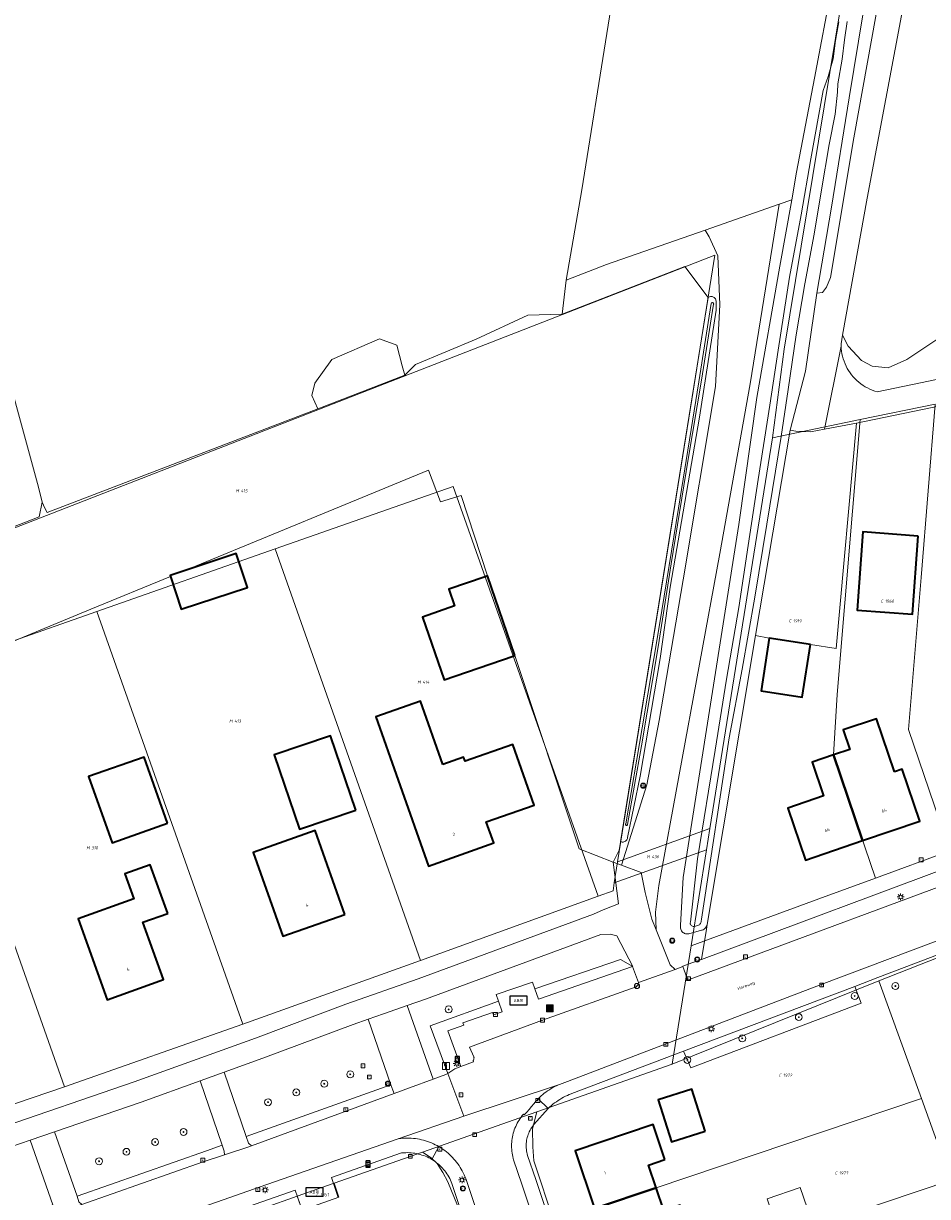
# Model space of a CAD drawing. Header units: metres. Extents: x 250001 to 257773, y 598992 to 609118.
# Tile 134 of 256: x 252725 to 252831, y 600537 to 600673. Entities that reach past the tile are written whole.
import ezdxf
from ezdxf.enums import TextEntityAlignment as Align
from ezdxf.lldxf.tags import DXFTag

# ---------------------------------------------------------------- set-up
doc = ezdxf.new("R2010")
doc.units = ezdxf.units.M
for name, color, linetype, lineweight in [('B-WE-GR-BOOM-S', 252, 'Continuous', 25), ('B-WE-GR-BOS_LOOF-GV', 252, 'Continuous', 13), ('B-WE-GR-GRAS-GV', 252, 'Continuous', 13), ('B-WE-GR-GROENVOORZIENING-GV', 252, 'Continuous', 18), ('B-WE-IE-MEUBILAIR_WEGMEUBILAIR-S', 7, 'Continuous', 25), ('B-WE-KG-GRENS_PERCEEL-G', 150, 'KG-PERCEEL', 18), ('B-WE-KG-GRENS_PERCEEL-S', 150, 'Continuous', 25), ('B-WE-KL-ET_LS_OV_LICHTMAST-S', 252, 'Continuous', 25), ('B-WE-OG-BEBOUWING-GV', 1, 'Continuous', 35), ('B-WE-OG-BEBOUWING-T18', 7, 'Continuous', 18), ('B-WE-OG-BEBOUWING_LUIFEL-GV', 1, 'Continuous', 18), ('B-WE-OG-TERREIN_ERF-GV', 7, 'Continuous', 18), ('B-WE-OG-TOPOGRAFIE-T18', 2, 'Continuous', 18), ('B-WE-OG-WATER-GV', 252, 'Continuous', 18), ('B-WE-OG-WATER_SLOOT-GV', 252, 'Continuous', 18), ('B-WE-RI-GWA_KOLK-S', 252, 'Continuous', 25), ('B-WE-RI-GWA_RIOOLPUT-S', 252, 'Continuous', 25), ('B-WE-VH-ONVERHARD-GV', 252, 'Continuous', 18), ('B-WE-VH-VERHARDING_GESLOTEN-GV', 252, 'Continuous', 18), ('B-WE-VH-VERHARDING_OPEN-GV', 252, 'Continuous', 18), ('B-WE-VW-AFSLUITPAAL-S', 252, 'Continuous', 25), ('B-WE-VW-HALTEPAAL-S', 252, 'Continuous', 25), ('B-WE-VW-VERKEERSTEKEN_BORD-S', 252, 'Continuous', 25), ('B-WE-VW-VERKEERSTEKEN_DRAAGCONSTRUCTIE-S', 252, 'Continuous', 25), ('X-XX-AL-REFERENTIE-G', 7, 'Continuous', 18)]:
    doc.layers.add(name, color=color, linetype=linetype, lineweight=lineweight)
doc.styles.add('NLCS-ISO', font='NLCS-ISO.ttf')
doc.styles.add('NLCS-ISO-ANNOTATIEF-T18', font='NLCS-ISO.ttf', dxfattribs={"height": 1.8})
doc.styles.get("Standard").update_dxf_attribs({"font": 'NLCS-ISO.ttf'})
tags = doc.linetypes.add('KG-PERCEEL', pattern='A,5.5,-2,["P",Standard,S=1.8,R=0,X=-0.5,Y=-0.9],-2,5.5,-2,[5,NLCS.SHX,S=0.75,R=0,X=0,Y=0],-2', length=19).pattern_tags.tags
tags[6] = DXFTag(74, 10)

# ---------------------------------------------------------------- blocks, each defined once
blk = doc.blocks.new('SKG-PERCEELNUMMER-SO')
at = {"style": 'NLCS-ISO', "oblique": 10, "flags": 1}
blk.add_attdef('GEMEENTECODE', text='', height=1.8, dxfattribs=at).set_placement((0, 2.55), align=Align.MIDDLE_CENTER)
at = {"style": 'NLCS-ISO', "oblique": 10}
blk.add_attdef('SECTIE', text='', height=1.8, dxfattribs=at).set_placement((-0.5, 0), align=Align.MIDDLE_RIGHT)
blk.add_attdef('PERCEELNUMMER', text='', height=1.8, dxfattribs=at).set_placement((0.5, 0), align=Align.MIDDLE_LEFT)
blk = doc.blocks.new('BS2021-132-Xref-KAD-20210617')
at = {"layer": 'B-WE-KG-GRENS_PERCEEL-G', "flags": 128}
for points in [[(252833.782, 600757.224), (252828.024, 600720.207), (252814.04, 600635.48), (252812.7, 600625.17)], [(252803.288, 600629.64), (252805.98, 600646.447), (252724.45, 600614.669)], [(252803.288, 600629.64), (252794.658, 600575.777)], [(252831.634, 600629.083), (252822.902, 600627.278)], [(252833.337, 600577.053), (252828.523, 600591.19), (252829.986, 600608.89), (252831.634, 600629.083)], [(252822.902, 600627.278), (252812.7, 600625.17)], [(252820.22, 600595.276), (252822.902, 600627.278)], [(252812.7, 600625.17), (252805.409, 600579.659)], [(252754.761, 600612.212), (252775.519, 600619.499), (252792.388, 600571.767)], [(252734.002, 600604.926), (252754.761, 600612.212)], [(252771.688, 600564.288), (252754.761, 600612.212)], [(252713.245, 600597.635), (252734.002, 600604.926)], [(252734.002, 600604.926), (252751.024, 600556.843)], [(252730.255, 600549.546), (252713.245, 600597.635)], [(252819.785, 600588.225), (252820.22, 600595.276)], [(252824.678, 600573.874), (252819.785, 600588.225)], [(252794.658, 600575.777), (252805.409, 600579.659)], [(252805.409, 600579.659), (252805.01, 600577.169)], [(252794.268, 600573.337), (252805.01, 600577.169)], [(252805.01, 600577.169), (252803.218, 600565.993)], [(252833.337, 600577.053), (252824.678, 600573.874)], [(252794.658, 600575.777), (252794.268, 600573.337)], [(252792.388, 600571.767), (252794.116, 600572.391), (252794.268, 600573.337)], [(252824.678, 600573.874), (252818.088, 600571.454), (252803.218, 600565.993)], [(252771.688, 600564.288), (252792.388, 600571.767)], [(252836.731, 600566.482), (252825.075, 600561.909)], [(252803.218, 600565.993), (252801.01, 600552.22)], [(252751.024, 600556.843), (252771.688, 600564.288)], [(252825.075, 600561.909), (252801.01, 600552.22)], [(252825.075, 600561.909), (252830.03, 600548.205)], [(252730.255, 600549.546), (252751.024, 600556.843)], [(252801.01, 600552.22), (252785.228, 600546.652)], [(252709.436, 600542.493), (252730.255, 600549.546)], [(252787.274, 600533.812), (252830.03, 600548.205)], [(252830.03, 600548.205), (252833.464, 600538.709)], [(252785.228, 600546.652), (252771.916, 600541.956)], [(252785.228, 600546.652), (252784.732, 600544.664), (252784.791, 600542.576), (252784.914, 600540.931), (252787.274, 600533.812)], [(252771.916, 600541.956), (252761.633, 600538.328)], [(252771.916, 600541.956), (252772.948, 600541.295), (252773.625, 600540.625), (252774.29, 600539.582), (252774.888, 600538.517), (252775.999, 600535.725), (252780.365, 600522.657)], [(252761.633, 600538.328), (252757.337, 600536.812)], [(252757.337, 600536.812), (252757.909, 600535.189), (252762.196, 600536.73), (252761.633, 600538.328)], [(252833.464, 600538.709), (252790.457, 600524.214)], [(252757.337, 600536.812), (252753.414, 600535.427)]]:
    blk.add_lwpolyline(points, dxfattribs=at)
at = {"layer": 'B-WE-KG-GRENS_PERCEEL-S', "xscale": 0.2, "yscale": 0.2, "zscale": 0.2}
for p, values in [((252750.67, 600618.992), {'PERCEELNUMMER': '415', 'SECTIE': 'M'}), ((252825.684, 600606.131), {'PERCEELNUMMER': '1960', 'SECTIE': 'C'}), ((252814.986, 600603.834), {'PERCEELNUMMER': '1919', 'SECTIE': 'C'}), ((252771.826, 600596.703), {'PERCEELNUMMER': '414', 'SECTIE': 'M'}), ((252749.915, 600592.17), {'PERCEELNUMMER': '413', 'SECTIE': 'M'}), ((252733.275, 600577.395), {'PERCEELNUMMER': '310', 'SECTIE': 'M'}), ((252798.525, 600576.375), {'PERCEELNUMMER': '436', 'SECTIE': 'M'}), ((252813.831, 600550.911), {'PERCEELNUMMER': '1972', 'SECTIE': 'C'}), ((252820.344, 600539.531), {'PERCEELNUMMER': '1973', 'SECTIE': 'C'}), ((252759.935, 600536.995), {'PERCEELNUMMER': '1851', 'SECTIE': 'C'})]:
    blk.add_blockref('SKG-PERCEELNUMMER-SO', p, dxfattribs=at).add_auto_attribs(values)
blk = doc.blocks.new('SIE-WEG_AFVALBAK-SO')
at = {"linetype": 'ByBlock', "lineweight": 18}
h = blk.add_hatch(color=0, dxfattribs=at)
h.dxf.hatch_style = 1
h.paths.add_polyline_path([(-1.5, -1.5), (1.5, -1.5), (1.5, 1.5), (-1.5, 1.5)])
at = {"color": 0, "linetype": 'ByBlock', "lineweight": 18}
for points in [[(-2, -2), (2, -2), (2, 2), (-2, 2)], [(-1.5, -1.5), (1.5, -1.5), (1.5, 1.5), (-1.5, 1.5)]]:
    blk.add_lwpolyline(points, close=True, dxfattribs=at)
blk = doc.blocks.new('SIE-WEG_VERKEERSBORD-SO')
at = {"color": 0, "linetype": 'ByBlock', "lineweight": 18}
blk.add_lwpolyline([(-1.125, -1.125), (1.125, -1.125), (1.125, 1.125), (-1.125, 1.125)], close=True, dxfattribs=at)
at = {"color": 0, "linetype": 'ByBlock', "lineweight": 18, "style": 'NLCS-ISO'}
blk.add_text('vb', height=1.5, dxfattribs=at).set_placement((0, 0), align=Align.MIDDLE_CENTER)
blk = doc.blocks.new('SIE-WEG_VERKEERSBORD_INFORMATIE-SO')
at = {"linetype": 'ByBlock', "lineweight": 18}
h = blk.add_hatch(color=0, dxfattribs=at)
h.dxf.hatch_style = 1
h.paths.add_polyline_path([(0.32, 0.49), (-0.82, 0.49), (-0.82, 0.19), (-0.32, 0.19), (-0.32, -1.62), (0.32, -1.62)])
h = blk.add_hatch(color=0, dxfattribs=at)
h.dxf.hatch_style = 1
edge = h.paths.add_edge_path()
edge.add_arc((0, 1.25), 0.373, 0, 360)
at = {"color": 0, "linetype": 'ByBlock', "lineweight": 18}
for points in [[(-2, -2), (2, -2), (2, 2), (-2, 2)], [(0.32, 0.49), (-0.82, 0.49), (-0.82, 0.19), (-0.32, 0.19), (-0.32, -1.62), (0.32, -1.62)]]:
    blk.add_lwpolyline(points, close=True, dxfattribs=at)
blk.add_circle((0, 1.25), 0.373, dxfattribs=at)
blk = doc.blocks.new('SVW-AFSLUITPAAL-SO')
at = {"lineweight": 18}
blk.add_circle((0, 0), 1.5, dxfattribs=at)
at = {"lineweight": 18, "style": 'NLCS-ISO'}
blk.add_text('af', height=1.8, dxfattribs=at).set_placement((0, 0), align=Align.MIDDLE_CENTER)
blk = doc.blocks.new('SIE-WEG_PAAL_VERKEERSBORD-SO')
at = {"color": 0, "linetype": 'ByBlock', "lineweight": 18}
blk.add_circle((0, 0), 1.5, dxfattribs=at)
at = {"color": 0, "linetype": 'ByBlock', "lineweight": 18, "style": 'NLCS-ISO'}
blk.add_text('vb', height=1.5, dxfattribs=at).set_placement((0, 0.13), align=Align.MIDDLE_CENTER)
blk = doc.blocks.new('SVW-HALTEPAAL-SO')
for p, q in [((-1.29, 1.06), (1.29, 1.06)), ((-1.29, -1.06), (1.29, -1.06))]:
    blk.add_line(p, q)
blk.add_lwpolyline([(-1.09, -1.76), (1.09, -1.76, 0.414214), (1.29, -1.56), (1.29, 1.56, 0.414214), (1.09, 1.76), (-1.09, 1.76, 0.414214), (-1.29, 1.56), (-1.29, -1.56, 0.414214)], format="xyb", close=True)
at = {"lineweight": 18, "style": 'NLCS-ISO'}
blk.add_text('h', height=1.8, dxfattribs=at).set_placement((0.02, 0.01), align=Align.MIDDLE_CENTER)
blk = doc.blocks.new('SKL-ET_OV_LICHTMAST-SO')
at = {"color": 0, "linetype": 'ByBlock', "lineweight": 18}
for points in [[(-1.25, 0), (-2, 0)], [(-1.41, 1.41), (-0.88, 0.88)], [(0, 2), (0, 1.25)], [(0.88, 0.88), (1.41, 1.41)], [(2, 0), (1.25, 0)], [(-1.41, -1.41), (-0.88, -0.88)], [(0, -1.25), (0, -2)], [(0.88, -0.88), (1.41, -1.41)]]:
    blk.add_lwpolyline(points, dxfattribs=at)
blk.add_circle((0, 0), 1, dxfattribs=at)
blk = doc.blocks.new('SRI-KOLK-SO')
at = {"color": 0, "linetype": 'ByBlock', "lineweight": 18}
blk.add_lwpolyline([(-1.125, -1.125), (1.125, -1.125), (1.125, 1.125), (-1.125, 1.125)], close=True, dxfattribs=at)
at = {"color": 0, "linetype": 'ByBlock', "lineweight": 18, "style": 'NLCS-ISO'}
blk.add_text('k', height=1.5, dxfattribs=at).set_placement((0, 0), align=Align.MIDDLE_CENTER)
blk = doc.blocks.new('SRI-PUT_INSPECTIEPUT_RIOOLPUT-SO')
at = {"color": 0, "linetype": 'ByBlock', "lineweight": 18}
blk.add_lwpolyline([(-1.12, -1.12), (1.12, -1.12), (1.12, 1.12), (-1.12, 1.12)], close=True, dxfattribs=at)
at = {"color": 0, "linetype": 'ByBlock', "lineweight": 18, "style": 'NLCS-ISO'}
blk.add_text('r', height=1.5, dxfattribs=at).set_placement((0, 0.28), align=Align.MIDDLE_CENTER)
blk = doc.blocks.new('SIE-WEG_ABRI-SO')
blk.add_lwpolyline([(-5, -2.5), (5, -2.5), (5, 2.5), (-5, 2.5)], close=True)
at = {"style": 'NLCS-ISO'}
blk.add_text('ABRI', height=1.8, dxfattribs=at).set_placement((0, 0), align=Align.MIDDLE_CENTER)
blk = doc.blocks.new('SGR-BOOM_01-SO')
at = {"linetype": 'ByBlock', "lineweight": 18}
h = blk.add_hatch(color=0, dxfattribs=at)
h.dxf.hatch_style = 1
edge = h.paths.add_edge_path()
edge.add_arc((0, 0), 0.25, 0, 360)
at = {"color": 0, "linetype": 'ByBlock', "lineweight": 18}
for radius in [2, 0.25]:
    blk.add_circle((0, 0), radius, dxfattribs=at)
blk = doc.blocks.new('BS2021-132-Xref-BGT-GRIJS-20210617-aangepast')
at = {"layer": 'B-WE-GR-BOS_LOOF-GV', "flags": 128}
for points in [[(252829.139, 600682.054), (252823.722, 600653.065), (252820.853, 600637.109), (252821.515, 600635.832), (252823.062, 600634.157), (252824.315, 600633.491), (252826.177, 600633.324), (252828.351, 600634.262), (252832.05, 600636.749)], [(252713.958, 600597.214), (252733.293, 600605.186), (252742.572, 600609.012), (252742.532, 600609.132), (252744.179, 600609.674), (252772.626, 600621.403), (252774.032, 600617.693), (252776.445, 600618.434), (252779.506, 600609.076), (252782.702, 600599.813), (252790.158, 600577.273), (252794.123, 600575.72), (252794.827, 600577.115), (252794.975, 600578.031), (252794.987, 600578.108), (252805.194, 600641.487), (252802.469, 600645.099), (252788.198, 600639.565), (252784.203, 600639.459), (252778.17, 600636.655), (252771.133, 600633.692), (252769.883, 600632.462), (252759.748, 600628.532), (252728.217, 600616.441), (252727.942, 600616.966), (252727.652, 600617.645), (252727.298, 600615.948), (252671.144, 600594.114)]]:
    blk.add_lwpolyline(points, dxfattribs=at)
at = {"layer": 'B-WE-GR-GRAS-GV', "flags": 128}
blk.add_lwpolyline([(252784.203, 600639.459), (252788.198, 600639.565), (252788.653, 600643.534), (252790.482, 600654.046), (252793.534, 600673.225), (252800.854, 600718.961), (252805.555, 600746.628), (252794.295, 600742.699), (252700.764, 600716.24), (252727.223, 600619.403), (252727.652, 600617.645), (252727.942, 600616.966), (252728.217, 600616.441), (252759.748, 600628.532), (252759.033, 600630.075), (252759.386, 600631.523), (252761.359, 600634.271), (252766.905, 600636.687), (252768.935, 600635.955), (252769.545, 600633.533), (252769.883, 600632.462), (252771.133, 600633.692), (252778.17, 600636.655)], close=True, dxfattribs=at)
at = {"layer": 'B-WE-GR-GROENVOORZIENING-GV', "flags": 128}
for points in [[(252824.29, 600681.08), (252821.611, 600664.771), (252819.553, 600652.028), (252817.847, 600642.001), (252818.505, 600642.086), (252818.963, 600642.694), (252819.449, 600643.846), (252822.172, 600660.097), (252826.789, 600685.739)], [(252826.789, 600685.739), (252822.172, 600660.097), (252819.449, 600643.846), (252818.963, 600642.694), (252818.505, 600642.086), (252817.847, 600642.001), (252816.522, 600632.923), (252814.73, 600626.069), (252815.411, 600625.927), (252817.111, 600625.845), (252818.755, 600626.156), (252820.676, 600635.851), (252820.673, 600636.108), (252820.853, 600637.109), (252823.722, 600653.065), (252829.139, 600682.054)], [(252800.854, 600718.961), (252793.534, 600673.225), (252790.482, 600654.046), (252788.653, 600643.534), (252793.345, 600645.338), (252804.866, 600649.364), (252813.478, 600652.373), (252814.925, 600652.878), (252815.501, 600656.115), (252817.59, 600667.045), (252819.644, 600677.942)], [(252832.05, 600636.749), (252828.351, 600634.262), (252826.177, 600633.324), (252824.315, 600633.491), (252823.062, 600634.157), (252821.515, 600635.832), (252820.853, 600637.109), (252820.673, 600636.108), (252820.676, 600635.851), (252820.695, 600635.549), (252820.73, 600635.248), (252820.78, 600634.949), (252820.846, 600634.654), (252820.928, 600634.362), (252821.025, 600634.075), (252821.136, 600633.794), (252821.263, 600633.519), (252821.404, 600633.251), (252821.559, 600632.99), (252821.727, 600632.739), (252821.908, 600632.496), (252822.102, 600632.264), (252822.308, 600632.042), (252822.526, 600631.831), (252822.754, 600631.632), (252822.992, 600631.445), (252823.24, 600631.271), (252823.497, 600631.111), (252823.762, 600630.964), (252824.034, 600630.832), (252824.312, 600630.714), (252824.597, 600630.611), (252824.887, 600630.523), (252846.948, 600635.098)]]:
    blk.add_lwpolyline(points, dxfattribs=at)
for points in [[(252813.549, 600645.15), (252814.925, 600652.878), (252813.478, 600652.373), (252810.08, 600631.435), (252806.556, 600611.7), (252799.47, 600573.001), (252799.081, 600569.899), (252799.129, 600567.839), (252800.79, 600563.79), (252801.347, 600563.245), (252802.265, 600563.572), (252802.253, 600563.607), (252803.282, 600563.992), (252804.41, 600564.413), (252804.989, 600567.939), (252805.076, 600568.458), (252805.06, 600568.396), (252805.02, 600568.286), (252804.966, 600568.182), (252804.897, 600568.087), (252804.816, 600568.002), (252804.725, 600567.929), (252804.624, 600567.869), (252804.516, 600567.823), (252804.403, 600567.792), (252802.956, 600567.396), (252802.907, 600567.387), (252802.794, 600567.376), (252802.68, 600567.381), (252802.567, 600567.403), (252802.459, 600567.44), (252802.357, 600567.491), (252802.263, 600567.556), (252802.18, 600567.634), (252802.108, 600567.723), (252802.048, 600567.82), (252802.004, 600567.925), (252801.974, 600568.036), (252801.96, 600568.149), (252801.962, 600568.263), (252801.979, 600568.376), (252802.289, 600573.939), (252808.779, 600615.06), (252810.879, 600629.839)], [(252788.198, 600639.565), (252802.469, 600645.099), (252805.194, 600641.487), (252805.203, 600641.495), (252805.282, 600641.548), (252805.368, 600641.587), (252805.46, 600641.612), (252805.554, 600641.62), (252805.649, 600641.613), (252805.741, 600641.589), (252805.828, 600641.551), (252805.907, 600641.499), (252805.976, 600641.434), (252806.033, 600641.358), (252806.077, 600641.274), (252806.106, 600641.184), (252806.12, 600641.09), (252806.117, 600640.995), (252806.122, 600640.034), (252804.188, 600627.561), (252800.774, 600607.78), (252799.598, 600599.445), (252797.272, 600585.749), (252795.823, 600578.604), (252795.799, 600578.506), (252795.76, 600578.414), (252795.707, 600578.328), (252795.641, 600578.253), (252795.564, 600578.188), (252795.478, 600578.137), (252795.384, 600578.1), (252795.286, 600578.078), (252795.186, 600578.072), (252795.086, 600578.082), (252794.987, 600578.108), (252794.975, 600578.031), (252794.827, 600577.115), (252794.123, 600575.72), (252795.103, 600575.364), (252798.062, 600584.723), (252799.508, 600592.236), (252802.301, 600608.6), (252806.052, 600631.144), (252806.565, 600640.659), (252806.319, 600646.35), (252805.318, 600648.58), (252804.866, 600649.364), (252793.345, 600645.338), (252788.653, 600643.534)], [(252768.935, 600635.955), (252766.905, 600636.687), (252761.359, 600634.271), (252759.386, 600631.523), (252759.033, 600630.075), (252759.748, 600628.532), (252769.883, 600632.462), (252769.545, 600633.533)], [(252820.106, 600600.624), (252822.491, 600626.864), (252818.755, 600626.156), (252817.111, 600625.845), (252815.411, 600625.927), (252814.73, 600626.069), (252810.717, 600602.12), (252812.294, 600601.816), (252817.097, 600601.083)], [(252794.563, 600567.137), (252793.77, 600567.34), (252792.7, 600567.31), (252772.28, 600559.78), (252770.16, 600559.037), (252773.17, 600550.448), (252774.663, 600550.996), (252774.864, 600551.126), (252772.829, 600556.67), (252780.799, 600559.53), (252780.528, 600560.307), (252784.739, 600561.773), (252785.012, 600560.988), (252794.98, 600564.4), (252796.415, 600563.594)], [(252796.415, 600563.594), (252794.98, 600564.4), (252785.012, 600560.988), (252785.437, 600559.769), (252796.373, 600563.579)], [(252823.008, 600559.293), (252822.26, 600561.263), (252802.323, 600553.703), (252803.17, 600551.758)], [(252781.226, 600558.302), (252780.799, 600559.53), (252772.829, 600556.67), (252774.864, 600551.126), (252775.7, 600551.67), (252776.4, 600551.936), (252774.899, 600556.097), (252776.74, 600556.74), (252776.642, 600557.022), (252780.089, 600558.223), (252780.187, 600557.94)], [(252768.254, 600549.811), (252765.583, 600557.434), (252763.86, 600556.83), (252753.35, 600552.89), (252748.851, 600551.272), (252751.412, 600543.766)], [(252748.589, 600542.752), (252746.027, 600550.256), (252739.17, 600547.79), (252729.092, 600544.317), (252731.697, 600536.81), (252746.791, 600542.107)], [(252728.866, 600535.817), (252726.255, 600543.34), (252722.86, 600542.17), (252708.709, 600537.394), (252711.38, 600529.681)]]:
    blk.add_lwpolyline(points, close=True, dxfattribs=at)
at = {"layer": 'B-WE-OG-BEBOUWING-GV', "flags": 128}
for points in [[(252829.67, 600613.722), (252823.197, 600614.19), (252822.538, 600605.07), (252829.011, 600604.602)], [(252744.179, 600609.674), (252742.532, 600609.132), (252742.572, 600609.012), (252743.832, 600605.191), (252751.564, 600607.743), (252750.247, 600611.673)], [(252782.702, 600599.813), (252779.506, 600609.076), (252779.236, 600608.983), (252774.988, 600607.517), (252775.659, 600605.572), (252771.929, 600604.285), (252774.454, 600596.967), (252782.501, 600599.744)], [(252817.097, 600601.083), (252812.294, 600601.816), (252811.359, 600595.69), (252816.162, 600594.957)], [(252774.294, 600587.107), (252771.708, 600594.477), (252766.5, 600592.65), (252769.086, 600585.28), (252772.61, 600575.275), (252780.227, 600577.971), (252779.362, 600580.412), (252784.924, 600582.381), (252782.444, 600589.448), (252776.881, 600587.496), (252776.719, 600587.958)], [(252826.889, 600586.248), (252824.793, 600592.432), (252820.938, 600591.126), (252821.702, 600588.872), (252819.785, 600588.225), (252823.19, 600578.24), (252829.829, 600580.5), (252827.779, 600586.55)], [(252764.176, 600581.796), (252761.223, 600590.461), (252754.662, 600588.225), (252757.615, 600579.56)], [(252742.239, 600580.278), (252739.517, 600587.981), (252733.048, 600585.695), (252735.77, 600577.992)], [(252823.19, 600578.24), (252819.785, 600588.225), (252817.309, 600587.39), (252818.64, 600583.449), (252814.489, 600582.04), (252816.549, 600575.979)], [(252762.897, 600569.645), (252759.444, 600579.431), (252752.222, 600576.874), (252755.682, 600567.102)], [(252742.261, 600569.771), (252740.23, 600575.433), (252737.275, 600574.374), (252738.321, 600571.456), (252731.825, 600569.127), (252735.2, 600559.714), (252741.771, 600562.069), (252739.377, 600568.753)], [(252804.85, 600544.416), (252803.279, 600549.29), (252799.369, 600548.03), (252800.94, 600543.156)], [(252800.16, 600541.089), (252798.79, 600545.189), (252789.7, 600542.119), (252791.945, 600535.385), (252799.15, 600537.799), (252798.26, 600540.449)], [(252800.04, 600535.15), (252799.15, 600537.799), (252791.945, 600535.385), (252794.19, 600528.65), (252803.309, 600531.709), (252801.94, 600535.79)]]:
    blk.add_lwpolyline(points, close=True, dxfattribs=at)
at = {"layer": 'B-WE-OG-BEBOUWING_LUIFEL-GV', "flags": 128}
blk.add_lwpolyline([(252815.903, 600537.844), (252812.057, 600536.51), (252813.265, 600532.814), (252817.156, 600534.22)], close=True, dxfattribs=at)
at = {"layer": 'B-WE-OG-TERREIN_ERF-GV', "flags": 128}
for points in [[(252877.237, 600638.204), (252822.491, 600626.864), (252820.106, 600600.624), (252817.097, 600601.083), (252816.162, 600594.957), (252811.359, 600595.69), (252812.294, 600601.816), (252810.717, 600602.12), (252805.076, 600568.458), (252804.989, 600567.939), (252804.41, 600564.413), (252835.808, 600576.133)], [(252722.053, 600544.536), (252738.34, 600550.148), (252752.488, 600555.237), (252763.008, 600559.18), (252771.434, 600562.133), (252791.835, 600569.656), (252792.963, 600570.193), (252794.773, 600570.884), (252794.123, 600575.72), (252790.158, 600577.273), (252782.702, 600599.813), (252782.501, 600599.744), (252774.454, 600596.967), (252771.929, 600604.285), (252775.659, 600605.572), (252774.988, 600607.517), (252779.236, 600608.983), (252779.506, 600609.076), (252776.445, 600618.434), (252774.032, 600617.693), (252772.626, 600621.403), (252744.179, 600609.674), (252750.247, 600611.673), (252751.564, 600607.743), (252743.832, 600605.191), (252742.572, 600609.012), (252733.293, 600605.186), (252713.958, 600597.214)], [(252834.981, 600566.119), (252824.944, 600562.281), (252822.26, 600561.263), (252823.008, 600559.293), (252803.17, 600551.758), (252802.323, 600553.703), (252789.312, 600548.769), (252789.253, 600548.747), (252789.023, 600548.659), (252788.797, 600548.562), (252788.574, 600548.459), (252788.355, 600548.348), (252788.139, 600548.23), (252787.927, 600548.105), (252787.719, 600547.974), (252787.516, 600547.835), (252787.317, 600547.691), (252787.124, 600547.539), (252786.935, 600547.382), (252786.751, 600547.218), (252786.573, 600547.049), (252784.889, 600545.161), (252784.833, 600545.091), (252784.727, 600544.949), (252784.628, 600544.803), (252784.535, 600544.653), (252784.449, 600544.499), (252784.371, 600544.34), (252784.299, 600544.179), (252784.235, 600544.014), (252784.179, 600543.847), (252784.13, 600543.677), (252784.089, 600543.505), (252784.056, 600543.332), (252784.03, 600543.157), (252784.013, 600542.981), (252784.003, 600542.805), (252784.002, 600542.628), (252784.008, 600542.452), (252784.023, 600542.276), (252784.045, 600542.101), (252784.076, 600541.927), (252784.114, 600541.755), (252784.16, 600541.584), (252785.111, 600538.76), (252795.402, 600507.968)], [(252783.669, 600513.392), (252775.357, 600538.311), (252775.277, 600538.508), (252775.189, 600538.701), (252775.094, 600538.892), (252774.992, 600539.078), (252774.883, 600539.261), (252774.767, 600539.439), (252774.645, 600539.613), (252774.516, 600539.782), (252774.381, 600539.946), (252774.24, 600540.105), (252774.093, 600540.258), (252773.94, 600540.406), (252773.782, 600540.548), (252773.618, 600540.684), (252773.45, 600540.814), (252773.277, 600540.937), (252773.099, 600541.054), (252773.029, 600541.097), (252772.845, 600541.203), (252772.656, 600541.301), (252772.465, 600541.392), (252772.269, 600541.477), (252772.071, 600541.553), (252771.87, 600541.622), (252771.667, 600541.684), (252771.462, 600541.738), (252771.254, 600541.784), (252771.045, 600541.822), (252770.835, 600541.852), (252770.624, 600541.875), (252770.412, 600541.889), (252770.199, 600541.896), (252769.987, 600541.894), (252769.775, 600541.885), (252769.563, 600541.867), (252769.479, 600541.858), (252761.315, 600538.996), (252762.125, 600536.685)], [(252757.905, 600535.206), (252757.095, 600537.517), (252714.181, 600522.495)]]:
    blk.add_lwpolyline(points, dxfattribs=at)
for points in [[(252829.011, 600604.602), (252822.538, 600605.07), (252823.197, 600614.19), (252829.67, 600613.722)], [(252766.5, 600592.65), (252771.708, 600594.477), (252774.294, 600587.107), (252776.719, 600587.958), (252776.881, 600587.496), (252782.444, 600589.448), (252784.924, 600582.381), (252779.362, 600580.412), (252780.227, 600577.971), (252772.61, 600575.275), (252769.086, 600585.28)], [(252826.889, 600586.248), (252827.779, 600586.55), (252829.829, 600580.5), (252823.19, 600578.24), (252816.549, 600575.979), (252814.489, 600582.04), (252818.64, 600583.449), (252817.309, 600587.39), (252819.785, 600588.225), (252821.702, 600588.872), (252820.938, 600591.126), (252824.793, 600592.432)], [(252754.662, 600588.225), (252761.223, 600590.461), (252764.176, 600581.796), (252757.615, 600579.56)], [(252733.048, 600585.695), (252739.517, 600587.981), (252742.239, 600580.278), (252735.77, 600577.992)], [(252752.222, 600576.874), (252759.444, 600579.431), (252762.897, 600569.645), (252755.682, 600567.102)], [(252737.275, 600574.374), (252740.23, 600575.433), (252742.261, 600569.771), (252739.377, 600568.753), (252741.771, 600562.069), (252735.2, 600559.714), (252731.825, 600569.127), (252738.321, 600571.456)], [(252800.94, 600543.156), (252799.369, 600548.03), (252803.279, 600549.29), (252804.85, 600544.416)], [(252794.19, 600528.65), (252791.945, 600535.385), (252789.7, 600542.119), (252798.79, 600545.189), (252800.16, 600541.089), (252798.26, 600540.449), (252799.15, 600537.799), (252800.04, 600535.15), (252801.94, 600535.79), (252803.309, 600531.709)]]:
    blk.add_lwpolyline(points, close=True, dxfattribs=at)
at = {"layer": 'B-WE-OG-WATER-GV', "flags": 128}
blk.add_lwpolyline([(252820.416, 600673.598), (252820.046, 600671.437), (252819.744, 600669.309), (252819.183, 600667.251), (252818.59, 600665.601), (252817.14, 600657.658), (252816.018, 600651.128), (252814.687, 600643.863), (252813.333, 600635.352), (252812.361, 600628.98), (252811.017, 600620.288), (252809.852, 600612.625), (252808.782, 600605.404), (252807.35, 600597.063), (252806.021, 600588.779), (252803.975, 600576.114), (252803.123, 600568.725), (252803.113, 600568.646), (252803.12, 600568.567), (252803.141, 600568.491), (252803.178, 600568.42), (252803.228, 600568.359), (252803.289, 600568.308), (252803.359, 600568.271), (252803.436, 600568.249), (252803.515, 600568.242), (252803.593, 600568.252), (252803.614, 600568.257), (252804.089, 600568.394), (252804.171, 600568.451), (252804.244, 600568.521), (252804.304, 600568.602), (252804.351, 600568.69), (252804.384, 600568.786), (252804.397, 600568.854), (252804.411, 600569.091), (252807.654, 600590.216), (252809.162, 600598.204), (252810.65, 600606.589), (252812.015, 600615.089), (252813.712, 600625.297), (252814.53, 600630.786), (252815.457, 600637.148), (252816.437, 600643.1), (252817.552, 600648.894), (252818.401, 600654.043), (252819.307, 600659.305), (252819.995, 600662.847), (252820.243, 600665.406), (252820.294, 600666.372), (252820.797, 600669.265), (252821.069, 600671.498), (252821.369, 600673.647)], dxfattribs=at)
blk.add_lwpolyline([(252805.72, 600640.905), (252805.672, 600640.906), (252805.626, 600640.891), (252805.588, 600640.862), (252805.561, 600640.822), (252804.092, 600631.686), (252801.744, 600616.981), (252799.514, 600603.393), (252797.502, 600591.371), (252795.607, 600580.188), (252795.589, 600580.148), (252795.586, 600580.106), (252795.599, 600580.064), (252795.626, 600580.031), (252795.663, 600580.009), (252795.706, 600580.003), (252795.748, 600580.012), (252795.784, 600580.036), (252795.809, 600580.071), (252795.819, 600580.109), (252797.429, 600589.272), (252799.369, 600600.803), (252800.87, 600610.485), (252802.883, 600622.657), (252804.407, 600631.888), (252805.833, 600640.738), (252805.839, 600640.773), (252805.828, 600640.817), (252805.803, 600640.858), (252805.766, 600640.888)], close=True, dxfattribs=at)
at = {"layer": 'B-WE-OG-WATER_SLOOT-GV', "flags": 128}
for points in [[(252671.144, 600594.114), (252727.298, 600615.948), (252727.652, 600617.645), (252727.223, 600619.403), (252700.764, 600716.24)], [(252819.644, 600677.942), (252817.59, 600667.045), (252815.501, 600656.115), (252814.925, 600652.878), (252813.549, 600645.15), (252810.879, 600629.839), (252808.779, 600615.06), (252802.289, 600573.939), (252801.979, 600568.376), (252801.962, 600568.263), (252801.96, 600568.149), (252801.974, 600568.036), (252802.004, 600567.925), (252802.048, 600567.82), (252802.108, 600567.723), (252802.18, 600567.634), (252802.263, 600567.556), (252802.357, 600567.491), (252802.459, 600567.44), (252802.567, 600567.403), (252802.68, 600567.381), (252802.794, 600567.376), (252802.907, 600567.387), (252802.956, 600567.396), (252804.403, 600567.792), (252804.516, 600567.823), (252804.624, 600567.869), (252804.725, 600567.929), (252804.816, 600568.002), (252804.897, 600568.087), (252804.966, 600568.182), (252805.02, 600568.286), (252805.06, 600568.396), (252805.076, 600568.458), (252810.717, 600602.12), (252814.73, 600626.069), (252816.522, 600632.923), (252817.847, 600642.001), (252819.553, 600652.028), (252821.611, 600664.771), (252824.29, 600681.08)], [(252821.369, 600673.647), (252821.069, 600671.498), (252820.797, 600669.265), (252820.294, 600666.372), (252820.243, 600665.406), (252819.995, 600662.847), (252819.307, 600659.305), (252818.401, 600654.043), (252817.552, 600648.894), (252816.437, 600643.1), (252815.457, 600637.148), (252814.53, 600630.786), (252813.712, 600625.297), (252812.015, 600615.089), (252810.65, 600606.589), (252809.162, 600598.204), (252807.654, 600590.216), (252804.411, 600569.091), (252804.397, 600568.854), (252804.384, 600568.786), (252804.351, 600568.69), (252804.304, 600568.602), (252804.244, 600568.521), (252804.171, 600568.451), (252804.089, 600568.394), (252803.614, 600568.257), (252803.593, 600568.252), (252803.515, 600568.242), (252803.436, 600568.249), (252803.359, 600568.271), (252803.289, 600568.308), (252803.228, 600568.359), (252803.178, 600568.42), (252803.141, 600568.491), (252803.12, 600568.567), (252803.113, 600568.646), (252803.123, 600568.725), (252803.975, 600576.114), (252806.021, 600588.779), (252807.35, 600597.063), (252808.782, 600605.404), (252809.852, 600612.625), (252811.017, 600620.288), (252812.361, 600628.98), (252813.333, 600635.352), (252814.687, 600643.863), (252816.018, 600651.128), (252817.14, 600657.658), (252818.59, 600665.601), (252819.183, 600667.251), (252819.744, 600669.309), (252820.046, 600671.437), (252820.416, 600673.598)]]:
    blk.add_lwpolyline(points, dxfattribs=at)
for points in [[(252805.649, 600641.613), (252805.554, 600641.62), (252805.46, 600641.612), (252805.368, 600641.587), (252805.282, 600641.548), (252805.203, 600641.495), (252805.194, 600641.487), (252794.987, 600578.108), (252795.086, 600578.082), (252795.186, 600578.072), (252795.286, 600578.078), (252795.384, 600578.1), (252795.478, 600578.137), (252795.564, 600578.188), (252795.641, 600578.253), (252795.707, 600578.328), (252795.76, 600578.414), (252795.799, 600578.506), (252795.823, 600578.604), (252797.272, 600585.749), (252799.598, 600599.445), (252800.774, 600607.78), (252804.188, 600627.561), (252806.122, 600640.034), (252806.117, 600640.995), (252806.12, 600641.09), (252806.106, 600641.184), (252806.077, 600641.274), (252806.033, 600641.358), (252805.976, 600641.434), (252805.907, 600641.499), (252805.828, 600641.551), (252805.741, 600641.589)], [(252805.626, 600640.891), (252805.672, 600640.906), (252805.72, 600640.905), (252805.766, 600640.888), (252805.803, 600640.858), (252805.828, 600640.817), (252805.839, 600640.773), (252805.833, 600640.738), (252804.407, 600631.888), (252802.883, 600622.657), (252800.87, 600610.485), (252799.369, 600600.803), (252797.429, 600589.272), (252795.819, 600580.109), (252795.809, 600580.071), (252795.784, 600580.036), (252795.748, 600580.012), (252795.706, 600580.003), (252795.663, 600580.009), (252795.626, 600580.031), (252795.599, 600580.064), (252795.586, 600580.106), (252795.589, 600580.148), (252795.607, 600580.188), (252797.502, 600591.371), (252799.514, 600603.393), (252801.744, 600616.981), (252804.092, 600631.686), (252805.561, 600640.822), (252805.588, 600640.862)]]:
    blk.add_lwpolyline(points, close=True, dxfattribs=at)
at = {"layer": 'B-WE-VH-ONVERHARD-GV', "flags": 128}
blk.add_lwpolyline([(252846.948, 600635.098), (252824.887, 600630.523), (252824.597, 600630.611), (252824.312, 600630.714), (252824.034, 600630.832), (252823.762, 600630.964), (252823.497, 600631.111), (252823.24, 600631.271), (252822.992, 600631.445), (252822.754, 600631.632), (252822.526, 600631.831), (252822.308, 600632.042), (252822.102, 600632.264), (252821.908, 600632.496), (252821.727, 600632.739), (252821.559, 600632.99), (252821.404, 600633.251), (252821.263, 600633.519), (252821.136, 600633.794), (252821.025, 600634.075), (252820.928, 600634.362), (252820.846, 600634.654), (252820.78, 600634.949), (252820.73, 600635.248), (252820.695, 600635.549), (252820.676, 600635.851), (252818.755, 600626.156), (252822.491, 600626.864), (252877.237, 600638.204)], dxfattribs=at)
blk.add_lwpolyline([(252810.08, 600631.435), (252813.478, 600652.373), (252804.866, 600649.364), (252805.318, 600648.58), (252806.319, 600646.35), (252806.565, 600640.659), (252806.052, 600631.144), (252802.301, 600608.6), (252799.508, 600592.236), (252798.062, 600584.723), (252795.103, 600575.364), (252797.382, 600574.537), (252797.87, 600572.21), (252798.62, 600569.08), (252799.129, 600567.839), (252799.081, 600569.899), (252799.47, 600573.001), (252806.556, 600611.7)], close=True, dxfattribs=at)
at = {"layer": 'B-WE-VH-VERHARDING_GESLOTEN-GV', "flags": 128}
for points in [[(252840.89, 600576.134), (252802.799, 600561.981), (252802.699, 600562.28), (252802.265, 600563.572), (252801.347, 600563.245), (252797.1, 600561.733), (252797.057, 600561.481), (252796.816, 600561.218), (252785.911, 600557.33), (252777.395, 600554.189), (252777.91, 600553.065), (252777.923, 600552.999), (252777.928, 600552.931), (252777.926, 600552.864), (252777.915, 600552.797), (252777.896, 600552.732), (252777.87, 600552.669), (252777.837, 600552.611), (252777.829, 600552.598), (252777.864, 600552.492), (252776.4, 600551.936), (252775.7, 600551.67), (252774.864, 600551.126), (252776.756, 600546.138), (252787.889, 600549.837), (252788.808, 600550.189), (252818.356, 600561.498), (252842.145, 600570.452)], [(252722.86, 600542.17), (252726.255, 600543.34), (252729.092, 600544.317), (252739.17, 600547.79), (252746.027, 600550.256), (252748.851, 600551.272), (252753.35, 600552.89), (252763.86, 600556.83), (252765.583, 600557.434), (252767.376, 600558.062), (252770.16, 600559.037), (252772.28, 600559.78), (252792.7, 600567.31), (252793.77, 600567.34), (252794.563, 600567.137), (252796.415, 600563.594), (252796.373, 600563.579), (252797.1, 600561.733), (252801.347, 600563.245), (252800.79, 600563.79), (252799.129, 600567.839), (252798.62, 600569.08), (252797.87, 600572.21), (252797.382, 600574.537), (252795.103, 600575.364), (252794.123, 600575.72), (252794.773, 600570.884), (252792.963, 600570.193), (252791.835, 600569.656), (252771.434, 600562.133), (252763.008, 600559.18), (252752.488, 600555.237), (252738.34, 600550.148), (252722.053, 600544.536)], [(252713.619, 600524.099), (252753.82, 600538.17), (252769.08, 600543.52), (252776.756, 600546.138), (252774.864, 600551.126), (252774.663, 600550.996), (252773.17, 600550.448), (252770.4, 600549.433), (252768.633, 600548.785), (252752.028, 600542.697), (252751.807, 600542.616), (252748.856, 600541.639), (252746.406, 600540.828), (252732.261, 600535.866), (252729.12, 600534.764), (252728.111, 600534.41), (252712.632, 600529.059)], [(252793.79, 600507.43), (252783.5, 600538.219), (252782.54, 600541.069), (252782.494, 600541.231), (252782.442, 600541.436), (252782.399, 600541.643), (252782.363, 600541.852), (252782.336, 600542.061), (252782.316, 600542.272), (252782.304, 600542.483), (252782.301, 600542.694), (252782.305, 600542.906), (252782.317, 600543.117), (252782.337, 600543.328), (252782.365, 600543.537), (252782.402, 600543.745), (252782.446, 600543.952), (252782.497, 600544.157), (252782.557, 600544.36), (252782.624, 600544.561), (252782.698, 600544.759), (252782.78, 600544.954), (252782.87, 600545.145), (252782.966, 600545.334), (252783.07, 600545.518), (252783.18, 600545.698), (252783.298, 600545.874), (252783.421, 600546.046), (252783.552, 600546.212), (252783.688, 600546.374), (252783.768, 600546.318), (252784.062, 600546.626), (252784.35, 600546.94), (252784.632, 600547.26), (252784.908, 600547.584), (252785.178, 600547.914), (252785.236, 600547.987), (252785.4, 600548.161), (252785.572, 600548.333), (252785.749, 600548.497), (252785.931, 600548.656), (252786.117, 600548.808), (252786.31, 600548.955), (252786.506, 600549.094), (252786.707, 600549.227), (252786.913, 600549.354), (252787.122, 600549.473), (252787.336, 600549.586), (252787.553, 600549.691), (252787.773, 600549.789), (252787.889, 600549.837), (252776.756, 600546.138), (252769.08, 600543.52), (252769.172, 600543.533), (252769.413, 600543.561), (252769.654, 600543.58), (252769.897, 600543.592), (252770.139, 600543.596), (252770.382, 600543.592), (252770.624, 600543.58), (252770.865, 600543.56), (252771.106, 600543.532), (252771.346, 600543.496), (252771.585, 600543.452), (252771.821, 600543.4), (252772.057, 600543.341), (252772.29, 600543.274), (252772.52, 600543.199), (252772.748, 600543.116), (252772.973, 600543.026), (252773.196, 600542.929), (252773.414, 600542.824), (252773.63, 600542.713), (252773.841, 600542.594), (252773.923, 600542.545), (252774.128, 600542.415), (252774.328, 600542.278), (252774.523, 600542.135), (252774.714, 600541.986), (252774.9, 600541.83), (252775.081, 600541.669), (252775.256, 600541.501), (252775.425, 600541.328), (252775.589, 600541.149), (252775.747, 600540.965), (252775.898, 600540.776), (252776.043, 600540.582), (252776.182, 600540.383), (252776.314, 600540.18), (252776.44, 600539.973), (252776.558, 600539.761), (252776.669, 600539.546), (252776.773, 600539.327), (252776.87, 600539.105), (252776.96, 600538.88), (252787.44, 600507.46)]]:
    blk.add_lwpolyline(points, dxfattribs=at)
at = {"layer": 'B-WE-VH-VERHARDING_OPEN-GV', "flags": 128}
for points in [[(252835.808, 600576.133), (252804.41, 600564.413), (252803.282, 600563.992), (252802.253, 600563.607), (252802.265, 600563.572), (252802.699, 600562.28), (252802.799, 600561.981), (252840.89, 600576.134)], [(252842.145, 600570.452), (252818.356, 600561.498), (252788.808, 600550.189), (252787.889, 600549.837), (252787.773, 600549.789), (252787.553, 600549.691), (252787.336, 600549.586), (252787.122, 600549.473), (252786.913, 600549.354), (252786.707, 600549.227), (252786.506, 600549.094), (252786.31, 600548.955), (252786.117, 600548.808), (252785.931, 600548.656), (252785.749, 600548.497), (252785.572, 600548.333), (252785.4, 600548.161), (252786.573, 600547.049), (252786.751, 600547.218), (252786.935, 600547.382), (252787.124, 600547.539), (252787.317, 600547.691), (252787.516, 600547.835), (252787.719, 600547.974), (252787.927, 600548.105), (252788.139, 600548.23), (252788.355, 600548.348), (252788.574, 600548.459), (252788.797, 600548.562), (252789.023, 600548.659), (252789.253, 600548.747), (252789.312, 600548.769), (252802.323, 600553.703), (252822.26, 600561.263), (252824.944, 600562.281), (252834.981, 600566.119)], [(252795.402, 600507.968), (252785.111, 600538.76), (252784.16, 600541.584), (252784.114, 600541.755), (252784.076, 600541.927), (252784.045, 600542.101), (252784.023, 600542.276), (252784.008, 600542.452), (252784.002, 600542.628), (252784.003, 600542.805), (252784.013, 600542.981), (252784.03, 600543.157), (252784.056, 600543.332), (252784.089, 600543.505), (252784.13, 600543.677), (252784.179, 600543.847), (252784.235, 600544.014), (252784.299, 600544.179), (252784.371, 600544.34), (252784.449, 600544.499), (252784.535, 600544.653), (252784.628, 600544.803), (252784.727, 600544.949), (252784.833, 600545.091), (252784.889, 600545.161), (252786.573, 600547.049), (252785.4, 600548.161), (252785.236, 600547.987), (252785.178, 600547.914), (252784.908, 600547.584), (252784.632, 600547.26), (252784.35, 600546.94), (252784.062, 600546.626), (252783.768, 600546.318), (252783.688, 600546.374), (252783.552, 600546.212), (252783.421, 600546.046), (252783.298, 600545.874), (252783.18, 600545.698), (252783.07, 600545.518), (252782.966, 600545.334), (252782.87, 600545.145), (252782.78, 600544.954), (252782.698, 600544.759), (252782.624, 600544.561), (252782.557, 600544.36), (252782.497, 600544.157), (252782.446, 600543.952), (252782.402, 600543.745), (252782.365, 600543.537), (252782.337, 600543.328), (252782.317, 600543.117), (252782.305, 600542.906), (252782.301, 600542.694), (252782.304, 600542.483), (252782.316, 600542.272), (252782.336, 600542.061), (252782.363, 600541.852), (252782.399, 600541.643), (252782.442, 600541.436), (252782.494, 600541.231), (252782.54, 600541.069), (252783.5, 600538.219), (252793.79, 600507.43)], [(252714.181, 600522.495), (252757.095, 600537.517), (252757.905, 600535.206)], [(252762.125, 600536.685), (252761.315, 600538.996), (252769.479, 600541.858), (252769.563, 600541.867), (252769.775, 600541.885), (252769.987, 600541.894), (252770.199, 600541.896), (252770.412, 600541.889), (252770.624, 600541.875), (252770.835, 600541.852), (252771.045, 600541.822), (252771.254, 600541.784), (252771.462, 600541.738), (252771.667, 600541.684), (252771.87, 600541.622), (252772.071, 600541.553), (252772.269, 600541.477), (252772.465, 600541.392), (252772.656, 600541.301), (252772.845, 600541.203), (252773.029, 600541.097), (252773.841, 600542.594), (252773.63, 600542.713), (252773.414, 600542.824), (252773.196, 600542.929), (252772.973, 600543.026), (252772.748, 600543.116), (252772.52, 600543.199), (252772.29, 600543.274), (252772.057, 600543.341), (252771.821, 600543.4), (252771.585, 600543.452), (252771.346, 600543.496), (252771.106, 600543.532), (252770.865, 600543.56), (252770.624, 600543.58), (252770.382, 600543.592), (252770.139, 600543.596), (252769.897, 600543.592), (252769.654, 600543.58), (252769.413, 600543.561), (252769.172, 600543.533), (252769.08, 600543.52), (252753.82, 600538.17), (252713.619, 600524.099)], [(252787.44, 600507.46), (252776.96, 600538.88), (252776.87, 600539.105), (252776.773, 600539.327), (252776.669, 600539.546), (252776.558, 600539.761), (252776.44, 600539.973), (252776.314, 600540.18), (252776.182, 600540.383), (252776.043, 600540.582), (252775.898, 600540.776), (252775.747, 600540.965), (252775.589, 600541.149), (252775.425, 600541.328), (252775.256, 600541.501), (252775.081, 600541.669), (252774.9, 600541.83), (252774.714, 600541.986), (252774.523, 600542.135), (252774.328, 600542.278), (252774.128, 600542.415), (252773.923, 600542.545), (252773.841, 600542.594), (252773.029, 600541.097), (252773.099, 600541.054), (252773.277, 600540.937), (252773.45, 600540.814), (252773.618, 600540.684), (252773.782, 600540.548), (252773.94, 600540.406), (252774.093, 600540.258), (252774.24, 600540.105), (252774.381, 600539.946), (252774.516, 600539.782), (252774.645, 600539.613), (252774.767, 600539.439), (252774.883, 600539.261), (252774.992, 600539.078), (252775.094, 600538.892), (252775.189, 600538.701), (252775.277, 600538.508), (252775.357, 600538.311), (252783.669, 600513.392)]]:
    blk.add_lwpolyline(points, dxfattribs=at)
for points in [[(252797.1, 600561.733), (252796.373, 600563.579), (252785.437, 600559.769), (252785.012, 600560.988), (252784.739, 600561.773), (252780.528, 600560.307), (252780.799, 600559.53), (252781.226, 600558.302), (252780.187, 600557.94), (252780.089, 600558.223), (252776.642, 600557.022), (252776.74, 600556.74), (252774.899, 600556.097), (252776.4, 600551.936), (252777.864, 600552.492), (252777.829, 600552.598), (252777.837, 600552.611), (252777.87, 600552.669), (252777.896, 600552.732), (252777.915, 600552.797), (252777.926, 600552.864), (252777.928, 600552.931), (252777.923, 600552.999), (252777.91, 600553.065), (252777.395, 600554.189), (252785.911, 600557.33), (252796.816, 600561.218), (252797.057, 600561.481)], [(252773.17, 600550.448), (252770.16, 600559.037), (252767.376, 600558.062), (252765.583, 600557.434), (252768.254, 600549.811), (252768.484, 600549.156), (252768.633, 600548.785), (252770.4, 600549.433)], [(252751.412, 600543.766), (252748.851, 600551.272), (252746.027, 600550.256), (252748.589, 600542.752), (252748.828, 600542.051), (252748.856, 600541.639), (252751.807, 600542.616), (252752.028, 600542.697), (252751.676, 600542.993)], [(252768.633, 600548.785), (252768.484, 600549.156), (252768.254, 600549.811), (252751.412, 600543.766), (252751.676, 600542.993), (252752.028, 600542.697)], [(252731.697, 600536.81), (252729.092, 600544.317), (252726.255, 600543.34), (252728.866, 600535.817), (252729.088, 600535.177), (252729.12, 600534.764), (252732.261, 600535.866), (252731.919, 600536.17)], [(252746.406, 600540.828), (252748.856, 600541.639), (252748.828, 600542.051), (252748.589, 600542.752), (252746.791, 600542.107), (252731.697, 600536.81), (252731.919, 600536.17), (252732.261, 600535.866)]]:
    blk.add_lwpolyline(points, close=True, dxfattribs=at)
at = {"layer": 'B-WE-GR-BOOM-S', "xscale": 0.2, "yscale": 0.2, "zscale": 0.2}
for p in [(252827, 600561.3), (252822.26, 600560.14), (252774.977, 600558.583), (252815.75, 600557.68), (252809.17, 600555.21), (252802.78, 600552.7), (252763.517, 600551.018), (252760.494, 600549.923), (252757.229, 600548.911), (252753.946, 600547.769), (252744.101, 600544.303), (252740.791, 600543.128), (252737.452, 600541.994), (252734.263, 600540.896)]:
    blk.add_blockref('SGR-BOOM_01-SO', p, dxfattribs=at)
at = {"layer": 'B-WE-IE-MEUBILAIR_WEGMEUBILAIR-S', "xscale": 0.2, "yscale": 0.2, "zscale": 0.2}
for name, p in [('SIE-WEG_ABRI-SO', (252783.115, 600559.616)), ('SIE-WEG_AFVALBAK-SO', (252786.752, 600558.697)), ('SIE-WEG_ABRI-SO', (252759.348, 600537.316))]:
    blk.add_blockref(name, p, dxfattribs=at)
at = {"layer": 'B-WE-KL-ET_LS_OV_LICHTMAST-S', "xscale": 0.2, "yscale": 0.2, "zscale": 0.2}
for p in [(252827.616, 600571.688), (252805.562, 600556.321), (252775.916, 600552.283), (252776.538, 600538.725), (252753.6, 600537.563)]:
    blk.add_blockref('SKL-ET_OV_LICHTMAST-SO', p, dxfattribs=at)
at = {"layer": 'B-WE-RI-GWA_KOLK-S', "xscale": 0.2, "yscale": 0.2, "zscale": 0.2}
for p in [(252809.54, 600564.7), (252802.906, 600562.162), (252818.42, 600561.43), (252785.911, 600557.33), (252800.26, 600554.52), (252762.993, 600546.897), (252785.35, 600547.97), (252773.94, 600542.3), (252746.343, 600541.013), (252752.75, 600537.58)]:
    blk.add_blockref('SRI-KOLK-SO', p, dxfattribs=at)
at = {"layer": 'B-WE-RI-GWA_RIOOLPUT-S', "xscale": 0.2, "yscale": 0.2, "zscale": 0.2}
for p in [(252830, 600576), (252780.43, 600557.98), (252765, 600552), (252765.74, 600550.71), (252776.42, 600548.63), (252784.49, 600545.9), (252778, 600544), (252770.51, 600541.47)]:
    blk.add_blockref('SRI-PUT_INSPECTIEPUT_RIOOLPUT-SO', p, dxfattribs=at)
at = {"layer": 'B-WE-VW-AFSLUITPAAL-S', "xscale": 0.2, "yscale": 0.2, "zscale": 0.2}
blk.add_blockref('SVW-AFSLUITPAAL-SO', (252796.909, 600561.307), dxfattribs=at)
at = {"layer": 'B-WE-VW-HALTEPAAL-S', "xscale": 0.2, "yscale": 0.2, "zscale": 0.2}
for p in [(252776, 600552.74), (252765.583, 600540.573)]:
    blk.add_blockref('SVW-HALTEPAAL-SO', p, dxfattribs=at)
at = {"layer": 'B-WE-VW-VERKEERSTEKEN_BORD-S', "xscale": 0.2, "yscale": 0.2, "zscale": 0.2}
for name, p in [('SIE-WEG_VERKEERSBORD-SO', (252797.636, 600584.64)), ('SIE-WEG_VERKEERSBORD-SO', (252801.02, 600566.586)), ('SIE-WEG_VERKEERSBORD-SO', (252803.929, 600564.394)), ('SIE-WEG_VERKEERSBORD_INFORMATIE-SO', (252774.658, 600551.997)), ('SIE-WEG_VERKEERSBORD-SO', (252767.916, 600549.932)), ('SIE-WEG_VERKEERSBORD-SO', (252776.64, 600537.73))]:
    blk.add_blockref(name, p, dxfattribs=at)
at = {"layer": 'B-WE-VW-VERKEERSTEKEN_DRAAGCONSTRUCTIE-S', "xscale": 0.2, "yscale": 0.2, "zscale": 0.2}
for p in [(252797.636, 600584.64), (252801.02, 600566.586), (252803.929, 600564.394), (252767.916, 600549.932), (252776.64, 600537.73)]:
    blk.add_blockref('SIE-WEG_PAAL_VERKEERSBORD-SO', p, dxfattribs=at)
at = {"layer": 'B-WE-OG-BEBOUWING-T18', "style": 'NLCS-ISO-ANNOTATIEF-T18'}
for s, rotation, p in [('64', 18.8, (252825.704, 600581.737)), ('66', 18.8, (252819.064, 600579.476)), ('2', 19.5, (252775.584, 600578.98)), ('4', 19.4, (252758.458, 600570.731)), ('6', 19.7, (252737.642, 600563.245)), ('1', 18.4, (252793.194, 600539.543))]:
    blk.add_text(s, height=0.36, rotation=rotation, dxfattribs=at).set_placement(p, align=Align.MIDDLE)
at = {"layer": 'B-WE-OG-TOPOGRAFIE-T18', "style": 'NLCS-ISO-ANNOTATIEF-T18'}
blk.add_text('Hereweg', height=0.36, rotation=20.9, dxfattribs=at).set_placement((252809.637, 600561.309), align=Align.MIDDLE)

msp = doc.modelspace()

# ---------------------------------------------------------------- block references
at = {"layer": 'X-XX-AL-REFERENTIE-G'}
for name in ['BS2021-132-Xref-BGT-GRIJS-20210617-aangepast', 'BS2021-132-Xref-KAD-20210617']:
    msp.add_blockref(name, (0, 0), dxfattribs=at)

doc.saveas('drawing.dxf')
